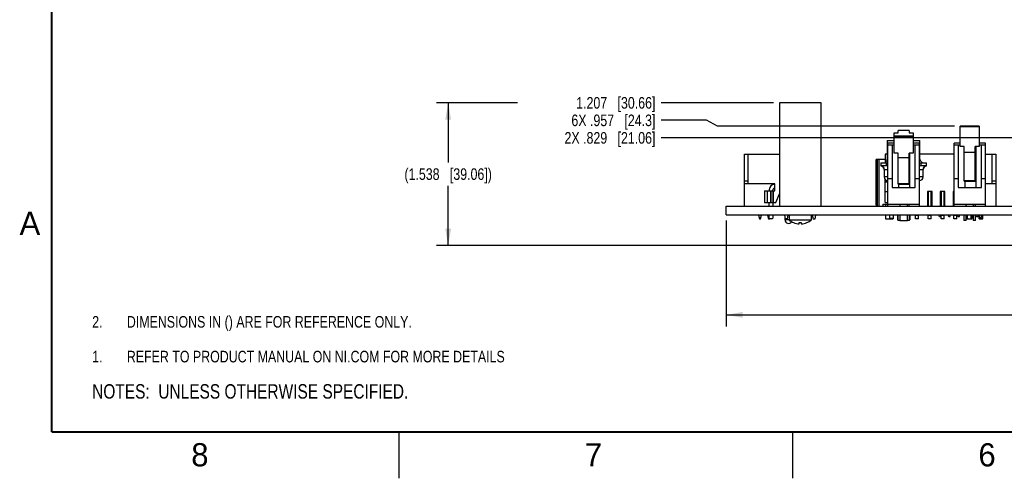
# Model space of a CAD drawing. Header units: inches. Extents: x 0 to 34, y 0 to 22.
# Tile 1 of 84: x 0.2 to 10.8, y 0 to 4.9. Entities that reach past the tile are written whole.
import ezdxf

# ---------------------------------------------------------------- set-up
doc = ezdxf.new("R2010")
doc.units = ezdxf.units.IN
doc.header["$LTSCALE"] = 1.87
doc.header["$MEASUREMENT"] = 0
doc.layers.get('0').update_dxf_attribs({"linetype": 'CONTINUOUS'})
for name, color, linetype in [('02___PRT_ALL_AXES', 7, 'CONTINUOUS'), ('DETAIL', 7, 'CONTINUOUS'), ('DIMENSIONS', 7, 'CONTINUOUS')]:
    doc.layers.add(name, color=color, linetype=linetype)
doc.styles.get("Standard").update_dxf_attribs({"font": 'txt', "width": 0.8})
doc.styles.add('TEXTSTYLE_2', font='txt')
doc.dimstyles.new('DIMSTYLE_2', dxfattribs={"dimtxt": 0.125, "dimasz": 0.18, "dimexe": 0.125, "dimexo": 0.0625, "dimgap": 0.03125, "dimtad": 0, "dimtih": 1, "dimtoh": 1, "dimdec": 3, "dimzin": 4, "dimdsep": 46, "dimtxsty": 'STANDARD', "dimblk": '_FILLED', "dimblk1": '_FILLED', "dimblk2": '_FILLED', "dimcen": 0.09, "dimadec": 0, "dimazin": 0, "dimtp": 0.001, "dimtm": 0.001, "dimtfac": 1, "dimtdec": 3, "dimtofl": 0, "dimtmove": 0, "dimatfit": 3, "dimldrblk": '_FILLED', "dimfxl": 1, "dimtolj": 1, "dimtzin": 4, "dimarcsym": 0})
doc.dimstyles.new('DIMSTYLE_3', dxfattribs={"dimtxt": 0.125, "dimasz": 0.18, "dimexe": 0.125, "dimexo": 0.0625, "dimgap": 0.0625, "dimtad": 0, "dimtih": 1, "dimtoh": 1, "dimdec": 3, "dimzin": 4, "dimdsep": 46, "dimtxsty": 'STANDARD', "dimblk": '_FILLED', "dimblk1": '_FILLED', "dimblk2": '_FILLED', "dimcen": 0.09, "dimadec": 0, "dimazin": 0, "dimtp": 0.001, "dimtm": 0.001, "dimtfac": 1, "dimtdec": 3, "dimtofl": 0, "dimtmove": 0, "dimatfit": 3, "dimldrblk": '_FILLED', "dimfxl": 1, "dimtolj": 1, "dimtzin": 4, "dimarcsym": 0})

# ---------------------------------------------------------------- blocks, each defined once
blk = doc.blocks.new('CUSTOM_NOTE_BL0', base_point=(3.625, 1.312))
at = {"color": 2, "linetype": 'CONTINUOUS', "width": 0.8}
for s, p in [('1.', (0.938, 1.25)), ('REFER TO PRODUCT MANUAL ON NI.COM FOR MORE DETAILS', (1.312, 1.25))]:
    blk.add_text(s, height=0.125, dxfattribs=at).set_placement(p)
blk = doc.blocks.new('*D7')
at = {"layer": 'DIMENSIONS', "color": 2, "linetype": 'CONTINUOUS'}
blk.add_line((8.293, 4.05), (7.079, 4.05), dxfattribs=at)
at = {"layer": 'DIMENSIONS', "color": 2, "linetype": 'CONTINUOUS', "insert": (7.017, 4.113), "char_height": 0.125, "width": 1.325, "attachment_point": 3, "line_spacing_factor": 0.9}
blk.add_mtext('1.207{\\Ftxt.shx;\\W1.000000;\\H0.125000; }[30.66]', dxfattribs=at)
blk = doc.blocks.new('_FILLED')
at = {"color": 0, "linetype": 'BYBLOCK'}
blk.add_solid([(0, 0), (-1, 0.174), (-1, -0.174)], dxfattribs=at)
blk = doc.blocks.new('*D8')
at = {"layer": 'DIMENSIONS', "color": 2, "linetype": 'CONTINUOUS'}
blk.add_line((21.584, 3.752), (23.468, 3.752), dxfattribs=at)
at = {"layer": 'DIMENSIONS', "color": 2, "linetype": 'CONTINUOUS', "insert": (23.53, 3.814), "char_height": 0.125, "width": 1.525, "attachment_point": 1, "line_spacing_factor": 0.9}
blk.add_mtext('7X .909{\\Ftxt.shx;\\W1.000000;\\H0.125000; }[23.08]', dxfattribs=at)
blk = doc.blocks.new('*D9')
at = {"layer": 'DIMENSIONS', "color": 2, "linetype": 'CONTINUOUS'}
for p, q in [((7.57, 3.862), (7.079, 3.862)), ((7.687, 3.8), (7.57, 3.862)), ((10.245, 3.8), (7.687, 3.8))]:
    blk.add_line(p, q, dxfattribs=at)
at = {"layer": 'DIMENSIONS', "color": 2, "linetype": 'CONTINUOUS', "insert": (7.017, 3.924), "char_height": 0.125, "width": 1.425, "attachment_point": 3, "line_spacing_factor": 0.9}
blk.add_mtext('6X .957{\\Ftxt.shx;\\W1.000000;\\H0.125000; }[24.3]', dxfattribs=at)
blk = doc.blocks.new('*D11')
at = {"layer": 'DIMENSIONS', "color": 2, "linetype": 'CONTINUOUS'}
blk.add_line((13.839, 3.672), (7.079, 3.672), dxfattribs=at)
at = {"layer": 'DIMENSIONS', "color": 2, "linetype": 'CONTINUOUS', "insert": (7.017, 3.735), "char_height": 0.125, "width": 1.525, "attachment_point": 3, "line_spacing_factor": 0.9}
blk.add_mtext('2X .829{\\Ftxt.shx;\\W1.000000;\\H0.125000; }[21.06]', dxfattribs=at)
blk = doc.blocks.new('*D12')
at = {"layer": 'DIMENSIONS', "color": 2, "linetype": 'CONTINUOUS'}
for p, q in [((7.78, 2.781), (7.78, 1.638)), ((22.78, 2.781), (22.78, 1.638)), ((7.78, 1.763), (14.505, 1.763)), ((22.78, 1.763), (16.055, 1.763))]:
    blk.add_line(p, q, dxfattribs=at)
at = {"layer": 'DIMENSIONS', "color": 2, "linetype": 'CONTINUOUS', "xscale": 0.18, "yscale": 0.18, "zscale": 0.18, "rotation": 180}
blk.add_blockref('_FILLED', (7.78, 1.763), dxfattribs=at)
at = {"layer": 'DIMENSIONS', "color": 2, "linetype": 'CONTINUOUS', "xscale": 0.18, "yscale": 0.18, "zscale": 0.18}
blk.add_blockref('_FILLED', (22.78, 1.763), dxfattribs=at)
at = {"layer": 'DIMENSIONS', "color": 2, "linetype": 'CONTINUOUS', "insert": (15.28, 1.825), "char_height": 0.125, "width": 1.425, "attachment_point": 2, "line_spacing_factor": 0.9}
blk.add_mtext('(15.000{\\Ftxt.shx;\\W1.000000;\\H0.125000; }[381])', dxfattribs=at)
blk = doc.blocks.new('*D13')
at = {"layer": 'DIMENSIONS', "color": 2, "linetype": 'CONTINUOUS'}
for p, q in [((5.53, 4.05), (4.655, 4.05)), ((4.78, 4.05), (4.78, 3.406)), ((4.78, 2.512), (4.78, 3.156)), ((11.86, 2.512), (4.655, 2.512))]:
    blk.add_line(p, q, dxfattribs=at)
at = {"layer": 'DIMENSIONS', "color": 2, "linetype": 'CONTINUOUS', "xscale": 0.18, "yscale": 0.18, "zscale": 0.18}
for p, rotation in [((4.78, 4.05), 90), ((4.78, 2.512), 270)]:
    blk.add_blockref('_FILLED', p, dxfattribs=dict(at, rotation=rotation))
at = {"layer": 'DIMENSIONS', "color": 2, "linetype": 'CONTINUOUS', "insert": (4.78, 3.344), "char_height": 0.125, "width": 1.525, "attachment_point": 2, "line_spacing_factor": 0.9}
blk.add_mtext('(1.538{\\Ftxt.shx;\\W1.000000;\\H0.125000; }[39.06])', dxfattribs=at)
blk = doc.blocks.new('NOTES_HEADER_BL1', base_point=(3.1215, 0.9375))
at = {"layer": 'DETAIL', "color": 2, "linetype": 'CONTINUOUS', "width": 0.8}
blk.add_text('NOTES:  UNLESS OTHERWISE SPECIFIED.', height=0.156, dxfattribs=at).set_placement((0.9375, 0.8595))
blk = doc.blocks.new('DIMS_REF_BL2', base_point=(3.125, 1.687))
at = {"layer": 'DETAIL', "color": 2, "linetype": 'CONTINUOUS', "width": 0.8}
for s, p in [('2.', (0.938, 1.625)), ('DIMENSIONS IN () ARE FOR REFERENCE ONLY.', (1.312, 1.625))]:
    blk.add_text(s, height=0.125, dxfattribs=at).set_placement(p)

msp = doc.modelspace()

# ---------------------------------------------------------------- linework, layer by layer
at = {"color": 7, "linetype": 'CONTINUOUS'}
for p, q in [((8.3554, 4.0502), (8.3554, 2.936)), ((8.8042, 4.0502), (8.3554, 4.0502)), ((8.8042, 2.936), (8.8042, 4.0502)), ((9.5937, 3.5088), (9.5937, 3.7277)), ((9.5937, 3.7277), (9.6367, 3.7277)), ((9.6367, 3.7277), (9.6367, 3.7517)), ((9.7547, 3.7517), (9.6367, 3.7517)), ((9.7547, 3.7517), (9.7547, 3.7277)), ((9.7547, 3.7277), (9.7977, 3.7277)), ((9.7977, 3.7277), (9.7977, 3.5088)), ((10.3077, 3.5779), (10.3077, 3.7996)), ((10.5117, 3.7996), (10.3077, 3.7996)), ((10.3077, 3.7936), (10.5117, 3.7936)), ((10.5117, 3.7996), (10.5117, 3.5779)), ((9.5197, 3.6447), (9.5197, 3.4439)), ((9.5197, 3.6447), (9.5937, 3.6447)), ((9.5257, 2.936), (9.5257, 3.616)), ((9.5937, 3.616), (9.5257, 3.616)), ((9.7977, 3.6916), (9.5937, 3.6916)), ((9.5937, 3.6849), (9.7977, 3.6849)), ((9.7977, 3.6447), (9.8724, 3.6447)), ((9.8657, 3.616), (9.7977, 3.616)), ((9.8657, 2.936), (9.8657, 3.616)), ((9.8724, 3.4439), (9.8724, 3.6447)), ((10.2397, 2.936), (10.2397, 3.616)), ((10.3077, 3.616), (10.2397, 3.616)), ((10.5797, 3.616), (10.5117, 3.616)), ((10.5797, 2.936), (10.5797, 3.616)), ((9.5257, 3.596), (9.5937, 3.596)), ((9.5707, 3.596), (9.5707, 3.136)), ((9.6367, 3.5088), (9.5937, 3.5088)), ((9.6367, 3.1734), (9.6367, 3.5088)), ((9.7547, 3.1734), (9.7547, 3.5088)), ((9.7977, 3.5088), (9.7547, 3.5088)), ((9.7637, 3.136), (9.7637, 3.5088)), ((9.7977, 3.596), (9.8657, 3.596)), ((9.8207, 3.136), (9.8207, 3.596)), ((10.2397, 3.596), (10.3077, 3.596)), ((10.2847, 3.596), (10.2847, 3.136)), ((10.3507, 3.5779), (10.3077, 3.5779)), ((10.3507, 3.2056), (10.3507, 3.5779)), ((10.3507, 3.5184), (10.4687, 3.5184)), ((10.4687, 3.2056), (10.4687, 3.5779)), ((10.5117, 3.5779), (10.4687, 3.5779)), ((10.4777, 3.136), (10.4777, 3.5779)), ((10.5117, 3.596), (10.5797, 3.596)), ((10.5347, 3.136), (10.5347, 3.596)), ((9.3992, 2.9478), (9.3992, 3.44)), ((9.496, 3.44), (9.3992, 3.44)), ((9.415, 2.936), (9.415, 3.44)), ((9.4268, 3.44), (9.4268, 2.936)), ((9.449, 3.4045), (9.449, 3.3691)), ((9.449, 3.4045), (9.5257, 3.4045)), ((9.512, 3.3691), (9.512, 3.4045)), ((9.5257, 3.4439), (9.5197, 3.4439)), ((9.6367, 3.4602), (9.7547, 3.4602)), ((9.7547, 3.476), (9.7582, 3.476)), ((9.7582, 3.236), (9.7582, 3.476)), ((9.7637, 3.4183), (9.7582, 3.4183)), ((9.7637, 3.4045), (9.7582, 3.4045)), ((9.8724, 3.4439), (9.8657, 3.4439)), ((9.8657, 3.4045), (9.9431, 3.4045)), ((9.8801, 3.4045), (9.8801, 3.3691)), ((9.9431, 3.3691), (9.9431, 3.4045)), ((10.4687, 3.476), (10.4722, 3.476)), ((10.4722, 3.236), (10.4722, 3.476)), ((9.5257, 3.3691), (9.449, 3.3691)), ((9.485, 3.3299), (9.485, 3.251)), ((9.4874, 3.3297), (9.485, 3.3299)), ((9.4874, 3.3297), (9.5257, 3.3297)), ((9.7637, 3.3691), (9.7582, 3.3691)), ((9.9431, 3.3691), (9.8657, 3.3691)), ((9.8657, 3.3297), (9.9047, 3.3297)), ((9.9071, 3.3299), (9.9047, 3.3297)), ((9.9071, 3.251), (9.9071, 3.3299)), ((9.5257, 3.251), (9.485, 3.251)), ((9.5257, 3.2116), (9.5244, 3.2116)), ((9.5257, 3.236), (9.5707, 3.236)), ((9.7547, 3.236), (9.7637, 3.236)), ((9.8207, 3.236), (9.8657, 3.236)), ((9.9071, 3.251), (9.8657, 3.251)), ((9.8677, 3.2116), (9.8657, 3.2116)), ((10.2397, 3.236), (10.2847, 3.236)), ((10.4687, 3.2095), (10.3507, 3.2095)), ((10.3507, 3.2066), (10.4687, 3.2066)), ((10.4687, 3.206), (10.3507, 3.206)), ((10.3507, 3.2056), (10.4687, 3.2056)), ((10.3597, 3.136), (10.3597, 3.2056)), ((10.4687, 3.236), (10.4777, 3.236)), ((10.5347, 3.236), (10.5797, 3.236)), ((9.5707, 3.136), (9.8207, 3.136)), ((9.7547, 3.1759), (9.6367, 3.1759)), ((9.6367, 3.1737), (9.7547, 3.1737)), ((9.7547, 3.1735), (9.6367, 3.1735)), ((9.7547, 3.1734), (9.6367, 3.1734)), ((9.6457, 3.136), (9.6457, 3.1734)), ((10.2847, 3.136), (10.5347, 3.136)), ((7.7802, 2.843), (7.7802, 2.936)), ((7.7802, 2.936), (22.7802, 2.936)), ((9.3992, 2.9478), (9.415, 2.9478)), ((9.472, 2.9557), (9.472, 2.936)), ((9.472, 2.9557), (9.5257, 2.9557)), ((9.4988, 2.9557), (9.4988, 2.936)), ((9.5257, 2.956), (9.8657, 2.956)), ((9.656, 2.937), (9.6557, 2.936)), ((9.6579, 2.936), (9.6579, 2.9428)), ((9.6707, 2.9499), (9.6707, 2.956)), ((9.7334, 2.956), (9.7334, 2.936)), ((10.2397, 2.956), (10.5797, 2.956)), ((10.37, 2.937), (10.3697, 2.936)), ((10.3719, 2.936), (10.3719, 2.9428)), ((10.3847, 2.95), (10.3847, 2.956)), ((10.4474, 2.956), (10.4474, 2.936)), ((10.4697, 2.936), (10.4684, 2.9393)), ((7.7802, 2.843), (22.7802, 2.843)), ((8.4101, 2.843), (8.4101, 2.8376)), ((8.4101, 2.8376), (8.418, 2.7982)), ((8.4617, 2.7873), (8.4164, 2.7873)), ((8.4416, 2.7982), (8.418, 2.7982)), ((8.4416, 2.7982), (8.4495, 2.8376)), ((8.4495, 2.843), (8.4495, 2.8376)), ((8.6979, 2.784), (8.4617, 2.784)), ((8.7101, 2.8376), (8.7101, 2.843)), ((8.7101, 2.8376), (8.718, 2.7982)), ((8.718, 2.7982), (8.7416, 2.7982)), ((8.7416, 2.7982), (8.7495, 2.8376)), ((8.7495, 2.843), (8.7495, 2.8376)), ((9.4988, 2.843), (9.4988, 2.7982)), ((9.4988, 2.7982), (9.5437, 2.7982)), ((9.5437, 2.843), (9.5437, 2.7982)), ((9.6283, 2.843), (9.6283, 2.7872)), ((9.6283, 2.7872), (9.6334, 2.7872)), ((9.6334, 2.843), (9.6334, 2.781)), ((9.6579, 2.781), (9.6334, 2.781)), ((9.6545, 2.781), (9.6551, 2.7786)), ((9.737, 2.7786), (9.6551, 2.7786)), ((9.6579, 2.781), (9.6579, 2.843)), ((9.7334, 2.843), (9.7334, 2.781)), ((9.7579, 2.781), (9.7334, 2.781)), ((9.737, 2.7786), (9.7376, 2.781)), ((9.7579, 2.781), (9.7579, 2.843)), ((9.7579, 2.7872), (9.7638, 2.7872)), ((9.7638, 2.843), (9.7638, 2.7872)), ((10.0832, 2.821), (10.0768, 2.843)), ((10.0952, 2.821), (10.0832, 2.821)), ((10.0952, 2.821), (10.1003, 2.8388)), ((10.1832, 2.821), (10.1768, 2.843)), ((10.1952, 2.821), (10.1832, 2.821)), ((10.1952, 2.821), (10.2015, 2.843)), ((10.2832, 2.821), (10.2771, 2.842)), ((10.2952, 2.821), (10.2832, 2.821)), ((10.2952, 2.821), (10.3015, 2.843)), ((10.3474, 2.843), (10.3474, 2.781)), ((10.3719, 2.781), (10.3474, 2.781)), ((10.3719, 2.781), (10.3719, 2.843)), ((10.4474, 2.843), (10.4474, 2.781)), ((10.4719, 2.781), (10.4474, 2.781)), ((10.4719, 2.781), (10.4719, 2.843)), ((10.4832, 2.821), (10.4774, 2.8411)), ((10.4952, 2.821), (10.4832, 2.821)), ((10.4952, 2.821), (10.5013, 2.8422)), ((8.5089, 2.7578), (8.5089, 2.7582)), ((8.568, 2.7453), (8.568, 2.7582)), ((8.5916, 2.7582), (8.5916, 2.7453)), ((8.6506, 2.7582), (8.6506, 2.7578))]:
    msp.add_line(p, q, dxfattribs=at)
at = {"color": 6, "linetype": 'CONTINUOUS'}
for p, q in [((7.9784, 2.936), (7.9784, 3.4951)), ((7.9784, 3.4951), (8.3554, 3.4951)), ((8.0197, 3.1782), (8.0197, 3.4951)), ((9.496, 3.4951), (9.496, 3.4081)), ((9.5197, 3.4951), (9.496, 3.4951)), ((10.2397, 3.4951), (9.8724, 3.4951)), ((10.4687, 3.4951), (10.4777, 3.4951)), ((10.5797, 3.4951), (10.692, 3.4951)), ((10.6507, 3.1782), (10.6507, 3.4951)), ((10.692, 3.4951), (10.692, 2.936)), ((7.9784, 3.2097), (8.0197, 3.2097)), ((9.496, 2.9754), (9.496, 3.2239)), ((9.5257, 3.2077), (9.496, 3.2077)), ((9.496, 3.1998), (9.5257, 3.1998)), ((10.6507, 3.2097), (10.692, 3.2097)), ((8.3052, 3.1782), (7.9784, 3.1782)), ((8.1949, 3.1014), (8.1949, 2.9754)), ((8.1949, 3.1014), (8.3052, 3.1014)), ((8.2217, 3.1014), (8.2217, 2.9754)), ((8.2461, 3.1132), (8.2461, 3.1014)), ((8.2599, 3.1014), (8.2599, 2.9754)), ((8.2678, 2.9754), (8.2678, 3.1014)), ((8.2835, 3.1014), (8.2835, 2.9754)), ((8.2855, 3.1014), (8.2855, 3.1132)), ((8.2914, 2.9754), (8.2914, 3.1014)), ((8.3052, 3.1014), (8.3052, 3.1782)), ((9.5257, 3.0915), (9.496, 3.0915)), ((9.9537, 3.0935), (9.9537, 2.936)), ((10.0029, 3.0935), (9.9537, 3.0935)), ((9.9625, 3.0935), (9.9625, 2.936)), ((9.994, 2.936), (9.994, 3.0935)), ((10.0029, 2.936), (10.0029, 3.0935)), ((10.0914, 3.0935), (10.0914, 2.936)), ((10.1407, 3.0935), (10.0914, 3.0935)), ((10.1003, 3.0935), (10.1003, 2.936)), ((10.1318, 2.936), (10.1318, 3.0935)), ((10.1407, 2.936), (10.1407, 3.0935)), ((10.2292, 3.0935), (10.2292, 2.936)), ((10.2397, 3.0935), (10.2292, 3.0935)), ((10.2381, 3.0935), (10.2381, 2.936)), ((10.692, 3.1782), (10.5797, 3.1782)), ((8.315, 2.9754), (8.3554, 3.0706)), ((9.9625, 2.9951), (9.9537, 2.9951)), ((9.994, 2.9951), (10.0029, 2.9951)), ((10.1003, 2.9951), (10.0914, 2.9951)), ((10.1318, 2.9951), (10.1407, 2.9951)), ((10.2381, 2.9951), (10.2292, 2.9951)), ((8.1949, 2.9754), (8.315, 2.9754)), ((8.2461, 2.936), (8.2461, 2.9754)), ((8.2855, 2.9754), (8.2855, 2.936)), ((9.496, 2.9754), (9.5257, 2.9754)), ((8.13, 2.8376), (8.13, 2.843)), ((8.13, 2.8376), (8.1405, 2.7982)), ((8.1405, 2.7982), (8.1509, 2.7982)), ((8.1509, 2.7982), (8.1615, 2.8376)), ((8.1615, 2.843), (8.1615, 2.8376)), ((8.2284, 2.8376), (8.2284, 2.843)), ((8.2284, 2.8376), (8.239, 2.7982)), ((8.239, 2.7982), (8.2494, 2.7982)), ((8.2461, 2.8061), (8.2461, 2.843)), ((8.2461, 2.8061), (8.254, 2.7982)), ((8.2494, 2.7982), (8.2503, 2.8019)), ((8.2776, 2.7982), (8.254, 2.7982)), ((8.2776, 2.7982), (8.2855, 2.8061)), ((8.2855, 2.843), (8.2855, 2.8061)), ((9.5452, 2.7982), (9.5452, 2.843)), ((9.5452, 2.8061), (9.5846, 2.8061)), ((9.5452, 2.7982), (9.5846, 2.7982)), ((9.5846, 2.843), (9.5846, 2.7982)), ((9.8247, 2.7982), (9.8247, 2.843)), ((9.8247, 2.8376), (9.8562, 2.8376)), ((9.8562, 2.7982), (9.8247, 2.7982)), ((9.8562, 2.7982), (9.8562, 2.843)), ((9.9625, 2.7982), (9.9625, 2.843)), ((9.9625, 2.8376), (9.994, 2.8376)), ((9.994, 2.7982), (9.9625, 2.7982)), ((9.994, 2.7982), (9.994, 2.843)), ((10.1003, 2.7982), (10.1003, 2.843)), ((10.1003, 2.8376), (10.1318, 2.8376)), ((10.1318, 2.7982), (10.1003, 2.7982)), ((10.1318, 2.7982), (10.1318, 2.843)), ((10.2381, 2.7982), (10.2381, 2.843)), ((10.2381, 2.8376), (10.2696, 2.8376)), ((10.2696, 2.7982), (10.2381, 2.7982)), ((10.2696, 2.7982), (10.2696, 2.843)), ((10.3759, 2.7982), (10.3759, 2.843)), ((10.3759, 2.8376), (10.3849, 2.8376)), ((10.3759, 2.7982), (10.4164, 2.7982)), ((10.3849, 2.8061), (10.3849, 2.843)), ((10.3849, 2.8061), (10.3928, 2.7982)), ((10.4164, 2.7982), (10.4243, 2.8061)), ((10.4201, 2.8019), (10.4211, 2.7982)), ((10.4211, 2.7982), (10.4315, 2.7982)), ((10.4243, 2.8061), (10.4243, 2.843)), ((10.4315, 2.7982), (10.442, 2.8376)), ((10.442, 2.843), (10.442, 2.8376)), ((10.509, 2.8376), (10.509, 2.843)), ((10.509, 2.8376), (10.5195, 2.7982)), ((10.5098, 2.7982), (10.5098, 2.8347)), ((10.5098, 2.8061), (10.5174, 2.8061)), ((10.5098, 2.7982), (10.5491, 2.7982)), ((10.5299, 2.7982), (10.5405, 2.8376)), ((10.532, 2.8061), (10.5491, 2.8061)), ((10.5405, 2.843), (10.5405, 2.8376)), ((10.5491, 2.7982), (10.5491, 2.843))]:
    msp.add_line(p, q, dxfattribs=at)
at = {"color": 2, "linetype": 'CONTINUOUS'}
for p, q in [((4.25, 0), (4.25, 0.5)), ((8.5, 0), (8.5, 0.5))]:
    msp.add_line(p, q, dxfattribs=at)
at = {"color": 7, "linetype": 'CONTINUOUS', "const_width": 0.02}
for points in [[(0.5, 21.5), (0.5, 0.5)], [(0.5, 0.5), (33.5, 0.5)]]:
    msp.add_lwpolyline(points, dxfattribs=at)
at = {"color": 7, "linetype": 'CONTINUOUS'}
for centre, radius, start, end in [((9.4803, 3.4439), 0.0394, 270, 360), ((9.9118, 3.4439), 0.0394, 180, 270), ((9.4457, 3.3299), 0.0394, 0, 85.12398), ((9.9465, 3.3299), 0.0394, 94.87602, 180), ((9.5244, 3.251), 0.0394, 180, 270), ((9.8677, 3.251), 0.0394, 270, 360), ((8.4538, 2.7873), 0.0374, 180, 329.85437), ((8.5798, 2.9415), 0.1969, 233.1301, 248.8998), ((8.5798, 2.9415), 0.1969, 291.1002, 306.8699), ((8.5798, 2.9415), 0.1965, 248.85989, 266.55397), ((8.5798, 2.9415), 0.1837, 266.31265, 273.68735), ((8.5798, 2.9415), 0.1965, 273.44603, 291.14011)]:
    msp.add_arc(centre, radius, start, end, dxfattribs=at)
at = {"color": 6, "linetype": 'CONTINUOUS'}
for radius in [0.0591, 0.0197]:
    msp.add_arc((8.3052, 3.1132), radius, 90, 180, dxfattribs=at)
at = {"color": 7, "linetype": 'CONTINUOUS'}
for points, knots in [([(9.4874, 3.3297), (9.4874, 3.3347), (9.4855, 3.3449), (9.477, 3.3583), (9.464, 3.3671), (9.4538, 3.3691), (9.449, 3.3691)], [0, 0, 0, 0, 0.2428459, 0.5040128, 0.7626423, 1, 1, 1, 1]), ([(9.9431, 3.3691), (9.9383, 3.3691), (9.9282, 3.3671), (9.9151, 3.3583), (9.9066, 3.3449), (9.9047, 3.3347), (9.9047, 3.3297)], [0, 0, 0, 0, 0.2373577, 0.4959872, 0.7571541, 1, 1, 1, 1]), ([(9.6557, 2.936), (9.6557, 2.936), (9.6557, 2.936), (9.6557, 2.9361), (9.6557, 2.9361), (9.6557, 2.9361), (9.6557, 2.9362), (9.6558, 2.9363), (9.6558, 2.9364), (9.6559, 2.9367), (9.656, 2.9369), (9.6561, 2.9372), (9.6563, 2.9376), (9.6564, 2.938), (9.6566, 2.9386), (9.6569, 2.9395), (9.6573, 2.9406), (9.6577, 2.9419), (9.6581, 2.9434), (9.6587, 2.9455), (9.6591, 2.9478), (9.6595, 2.9502), (9.6597, 2.9528), (9.6598, 2.9547), (9.6598, 2.956)], [0, 0, 0, 0, 0.0003272, 0.0013051, 0.002929, 0.0051938, 0.0080946, 0.0116267, 0.0205646, 0.0319684, 0.0457992, 0.0620145, 0.080544, 0.1013041, 0.1242115, 0.1761386, 0.2356704, 0.3021246, 0.3748141, 0.4530785, 0.6236124, 0.7145617, 0.8083392, 1, 1, 1, 1]), ([(9.7515, 2.956), (9.7515, 2.9535), (9.7518, 2.9497), (9.7528, 2.945), (9.7537, 2.9414), (9.7547, 2.9385), (9.7554, 2.9365), (9.7557, 2.936)], [0, 0, 0, 0, 0.3761542, 0.5467686, 0.6977591, 0.919299, 1, 1, 1, 1]), ([(10.3697, 2.936), (10.3697, 2.936), (10.3697, 2.936), (10.3697, 2.936), (10.3697, 2.936), (10.3697, 2.936), (10.3697, 2.936), (10.3697, 2.936), (10.3697, 2.936), (10.3697, 2.936), (10.3697, 2.9361), (10.3697, 2.9361), (10.3697, 2.9361), (10.3697, 2.9361), (10.3697, 2.9361), (10.3697, 2.9361), (10.3697, 2.9361), (10.3697, 2.9362), (10.3697, 2.9362), (10.3697, 2.9363), (10.3698, 2.9363), (10.3698, 2.9364), (10.3699, 2.9365), (10.3699, 2.9367), (10.37, 2.9368), (10.37, 2.9369), (10.3701, 2.9371), (10.3701, 2.9373), (10.3703, 2.9376), (10.3704, 2.938), (10.3706, 2.9384), (10.3707, 2.9389), (10.3709, 2.9394), (10.3711, 2.94), (10.3713, 2.9406), (10.3715, 2.9412), (10.3718, 2.9422), (10.3721, 2.9434), (10.3725, 2.9449), (10.3729, 2.9466), (10.3731, 2.948), (10.3733, 2.9493), (10.3735, 2.9502), (10.3736, 2.9511), (10.3737, 2.9524), (10.3738, 2.9541), (10.3738, 2.9554), (10.3738, 2.956)], [0, 0, 0, 0, 0.0000051, 0.0000205, 0.0000461, 0.0000819, 0.0001279, 0.0001842, 0.0003271, 0.0005108, 0.000735, 0.0009998, 0.001305, 0.0020365, 0.0029287, 0.0039812, 0.0051934, 0.0065645, 0.008094, 0.0116257, 0.0157837, 0.020563, 0.0259587, 0.0319659, 0.0385798, 0.0457956, 0.0536081, 0.0620096, 0.0805377, 0.1012962, 0.1242018, 0.1491721, 0.1761253, 0.2049801, 0.235653, 0.2680563, 0.3021031, 0.3747869, 0.4530451, 0.5362097, 0.6235898, 0.6686567, 0.7145364, 0.7611336, 0.8083112, 0.9038366, 1, 1, 1, 1]), ([(10.4655, 2.956), (10.4655, 2.9554), (10.4655, 2.9544), (10.4656, 2.9531), (10.4657, 2.9521), (10.4657, 2.9511), (10.4659, 2.9502), (10.466, 2.9493), (10.4662, 2.948), (10.4664, 2.9466), (10.4668, 2.9449), (10.4672, 2.9434), (10.4677, 2.9415), (10.4682, 2.9399), (10.4687, 2.9385), (10.469, 2.9377), (10.4692, 2.9372), (10.4693, 2.9369), (10.4694, 2.9367), (10.4695, 2.9364), (10.4696, 2.9363), (10.4696, 2.9362), (10.4696, 2.9361), (10.4697, 2.936), (10.4697, 2.936)], [0, 0, 0, 0, 0.0962554, 0.1441862, 0.1917962, 0.2389419, 0.2854848, 0.3313261, 0.3763807, 0.4637714, 0.5469334, 0.6251867, 0.6978629, 0.8237657, 0.875674, 0.9193364, 0.9378801, 0.9541274, 0.9679992, 0.9794284, 0.9883772, 0.9948115, 0.9986972, 1, 1, 1, 1])]:
    msp.add_open_spline(points, degree=3, knots=knots, dxfattribs=at)
at = {"layer": '02___PRT_ALL_AXES', "color": 7, "linetype": 'CONTINUOUS'}
for p, q in [((8.4164, 2.7873), (8.4164, 2.8062)), ((8.4617, 2.843), (8.4617, 2.784)), ((8.6979, 2.843), (8.6979, 2.784))]:
    msp.add_line(p, q, dxfattribs=at)

# ---------------------------------------------------------------- block references
at = {"color": 2, "linetype": 'CONTINUOUS'}
msp.add_blockref('CUSTOM_NOTE_BL0', (3.6251, 1.3124), dxfattribs=at)
at = {"layer": 'DETAIL', "color": 2, "linetype": 'CONTINUOUS'}
for name, p in [('DIMS_REF_BL2', (3.1251, 1.6874)), ('NOTES_HEADER_BL1', (3.1215, 0.9375))]:
    msp.add_blockref(name, p, dxfattribs=at)

# ---------------------------------------------------------------- texts
at = {"color": 2, "linetype": 'CONTINUOUS', "char_height": 0.25, "width": 0.25, "attachment_point": 1, "line_spacing_factor": 0.9, "style": 'TEXTSTYLE_2'}
for s, insert in [('A', (0.1541, 2.8761)), ('8', (2.0074, 0.3791)), ('7', (6.2553, 0.3787)), ('6', (10.5033, 0.3784))]:
    msp.add_mtext(s, dxfattribs=dict(at, insert=insert))

# ---------------------------------------------------------------- dimensions: what is measured, and where the dimension line sits
at = {"layer": 'DIMENSIONS', "color": 2, "linetype": 'CONTINUOUS'}
dim = msp.add_linear_dim(base=(4.7802, 4.0502), p1=(11.922, 2.5123), p2=(5.5927, 4.0502), angle=90, text='(<>)', dimstyle='DIMSTYLE_3', dxfattribs=at)
dim.commit()
dim.dimension.update_dxf_attribs({"geometry": '*D13', "text_midpoint": (4.7802, 3.2813), "dimtype": 160})
dim = msp.add_ordinate_dim(feature_location=(8.2929, 4.0502), offset=(-1.2138, 0), dtype=0, origin=(8.3554, 2.843), dimstyle='DIMSTYLE_2', dxfattribs=at)
dim.commit()
dim.dimension.update_dxf_attribs({"geometry": '*D7', "text_midpoint": (6.3541, 4.0502)})
for feature_location, offset, origin, text, picture, middle in [((10.2452, 3.7996), (-3.1661, 0.0622), (10.3077, 2.843), '6X <>', '*D9', (6.3041, 3.8618)), ((13.8387, 3.672), (-6.7596, 0), (13.9012, 2.843), '2X <>', '*D11', (6.2541, 3.672)), ((21.5845, 3.7517), (1.8832, 0), (9.6367, 2.843), '7X <>', '*D8', (24.2927, 3.7517))]:
    dim = msp.add_ordinate_dim(feature_location=feature_location, offset=offset, dtype=0, origin=origin, text=text, dimstyle='DIMSTYLE_2', dxfattribs=at)
    dim.commit()
    dim.dimension.update_dxf_attribs({"geometry": picture, "text_midpoint": middle})
dim = msp.add_linear_dim(base=(22.7802, 1.7626), p1=(7.7802, 2.843), p2=(22.7802, 2.843), text='(<>)', dimstyle='DIMSTYLE_3', dxfattribs=at)
dim.commit()
dim.dimension.update_dxf_attribs({"geometry": '*D12', "text_midpoint": (15.2802, 1.7626), "dimtype": 160})

doc.saveas('drawing.dxf')
